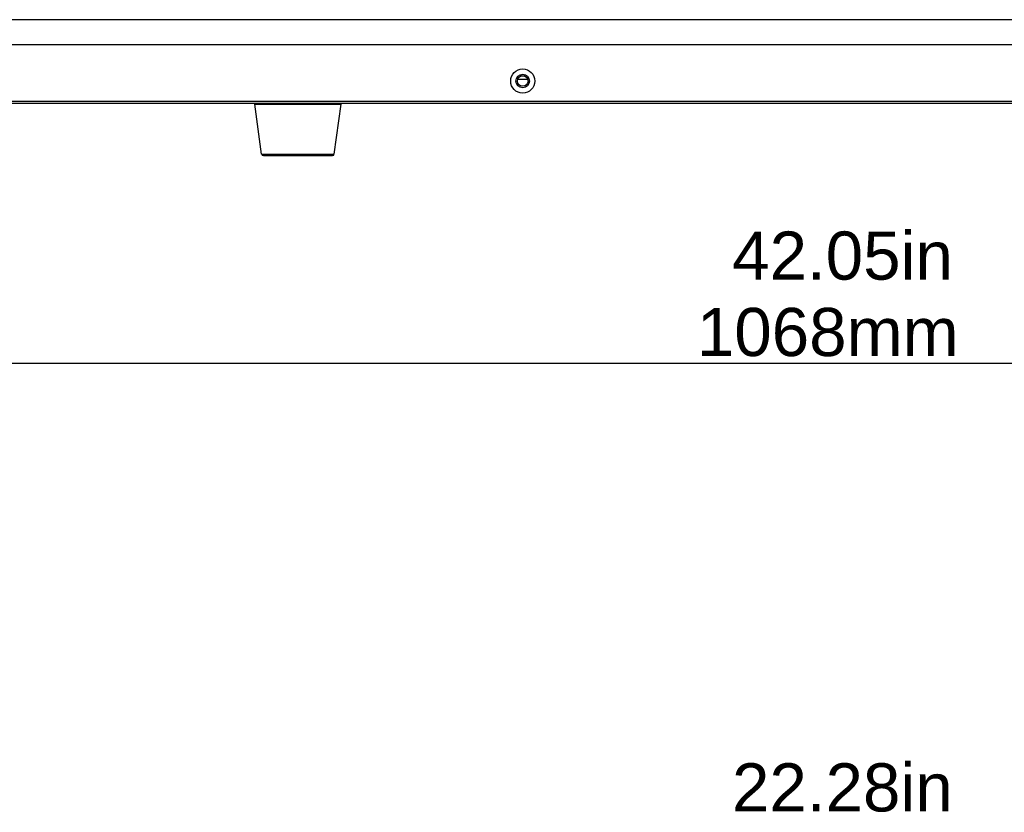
# Model space of a CAD drawing. Header units: millimetres. Extents: x 19192 to 20904, y 1507 to 2734.
# Tile 55 of 80: x 19519 to 19826, y 2176 to 2422. Entities that reach past the tile are written whole.
import ezdxf

# ---------------------------------------------------------------- set-up
doc = ezdxf.new("R2010")
doc.units = ezdxf.units.MM
doc.layers.add('02___PRT_ALL_AXES', color=7, linetype='Continuous')
doc.layers.add('粗实线', color=3, linetype='Continuous', lineweight=30)
doc.styles.get("Standard").update_dxf_attribs({"font": 'Arial Regular.ttf'})
doc.dimstyles.new('ISO-25', dxfattribs={"dimtxt": 15, "dimasz": 3, "dimexe": 0.2, "dimexo": 0, "dimgap": 2, "dimtad": 1, "dimdec": 1, "dimdsep": 46, "dimtxsty": 'Standard', "dimcen": 0, "dimadec": 0, "dimazin": 0, "dimtfac": 1, "dimtdec": 1, "dimtofl": 0, "dimtmove": 0, "dimatfit": 3, "dimfxl": 1, "dimarcsym": 0})

# ---------------------------------------------------------------- blocks, each defined once
blk = doc.blocks.new('*D69')
at = {"layer": 'Defpoints', "color": 0, "transparency": 16777216}
for p in [(19236.56, 2397.97), (20304.56, 2397.97), (20304.56, 2315.44)]:
    blk.add_point(p, dxfattribs=at)
at = {"layer": '粗实线', "color": 0, "lineweight": -2, "transparency": 16777216}
for p, q in [((19236.56, 2397.97), (19236.56, 2315.24)), ((20304.56, 2397.97), (20304.56, 2315.24)), ((19239.56, 2315.44), (20301.56, 2315.44))]:
    blk.add_line(p, q, dxfattribs=at)
at = {"layer": '粗实线', "color": 0, "transparency": 16777216}
for points in [[(19239.56, 2315.94), (19239.56, 2314.94), (19236.56, 2315.44)], [(20301.56, 2315.94), (20301.56, 2314.94), (20304.56, 2315.44)]]:
    blk.add_solid(points, dxfattribs=at)
at = {"layer": '粗实线', "color": 0, "transparency": 16777216, "insert": (19770.56, 2325.1), "char_height": 15, "attachment_point": 5}
blk.add_mtext('1068mm', dxfattribs=at)

msp = doc.modelspace()

# ---------------------------------------------------------------- linework, layer by layer
at = {"color": 7, "linetype": 'Continuous'}
for p, q in [((20280.06, 2422.48), (19261.06, 2422.48)), ((20280.06, 2414.64), (19261.06, 2414.64)), ((19674.06, 2403.87), (19674.06, 2404.04)), ((19676.23, 2404.87), (19674.89, 2404.87)), ((19677.13, 2403.87), (19674.06, 2403.87)), ((20280.56, 2396.37), (19260.56, 2396.37)), ((20280.06, 2396.97), (19261.06, 2396.97)), ((19592.09, 2396.14), (19619.03, 2396.14)), ((19594.24, 2380.64), (19616.88, 2380.64)), ((19594.79, 2380.17), (19616.33, 2380.17))]:
    msp.add_line(p, q, dxfattribs=at)
for radius in [3.75, 2.1]:
    msp.add_circle((19675.56, 2403.37), radius, dxfattribs=at)
for centre, radius, start, end in [((19674.06, 2404.87), 1, 266.134, 270), ((19592.29, 2396.17), 0.2, 90, 187.9072), ((19618.83, 2396.17), 0.2, 352.0928, 90), ((19594.79, 2380.72), 0.55, 187.9072, 270), ((19616.33, 2380.72), 0.55, 270, 352.0928)]:
    msp.add_arc(centre, radius, start, end, dxfattribs=at)
at = {"layer": '02___PRT_ALL_AXES', "color": 7, "linetype": 'Continuous'}
for p, q in [((19594.24, 2380.64), (19592.09, 2396.14)), ((19616.88, 2380.64), (19619.03, 2396.14))]:
    msp.add_line(p, q, dxfattribs=at)
msp.add_circle((19675.56, 2403.37), 1.65, dxfattribs=at)

# ---------------------------------------------------------------- texts
at = {"layer": '粗实线', "char_height": 15, "width": 129.9129, "attachment_point": 1}
for s, insert in [('42.05in', (19740.79, 2356.5)), ('22.28in', (19740.74, 2190.85))]:
    msp.add_mtext(s, dxfattribs=dict(at, insert=insert))

# ---------------------------------------------------------------- dimensions: what is measured, and where the dimension line sits
at = {"layer": '粗实线'}
dim = msp.add_linear_dim(base=(20304.56, 2315.44), p1=(19236.56, 2397.97), p2=(20304.56, 2397.97), text='1068mm', dimstyle='ISO-25', dxfattribs=at)
dim.commit()
dim.dimension.update_dxf_attribs({"geometry": '*D69', "text_midpoint": (19770.56, 2325.1)})

doc.saveas('drawing.dxf')
